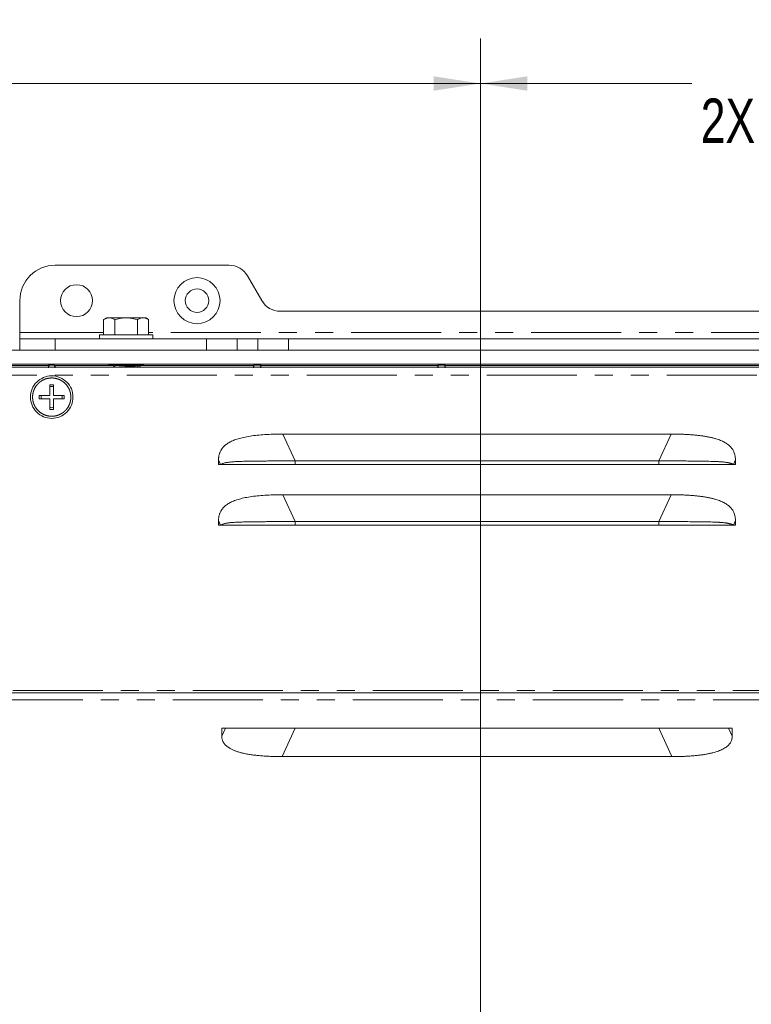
# Model space of a CAD drawing. Header units: millimetres. Extents: x 19 to 844, y 7 to 552.
# Tile 19 of 49: x 611 to 663, y 263 to 332. Entities that reach past the tile are written whole.
import ezdxf

# ---------------------------------------------------------------- set-up
doc = ezdxf.new("R2010")
doc.units = ezdxf.units.MM
doc.linetypes.add('PHANTOM', pattern=[12.7, 6.35, -1.27, 1.27, -1.27, 1.27, -1.27])
doc.styles.add('SLDTEXTSTYLE0', font='TXT', dxfattribs={"width": 0.75})
doc.dimstyles.new('SLDDIMSTYLE0', dxfattribs={"dimtxt": 3.125, "dimasz": 3.302, "dimexe": 0, "dimexo": 0.0625, "dimgap": 0.78125, "dimtad": 0, "dimtih": 1, "dimtoh": 1, "dimlfac": 2, "dimrnd": 1e-09, "dimzin": 12, "dimdsep": 46, "dimtxsty": 'SLDTEXTSTYLE0', "dimsah": 1, "dimcen": 0.09, "dimadec": 0, "dimazin": 3, "dimtfac": 1, "dimtofl": 0, "dimtmove": 0, "dimatfit": 3, "dimfxl": 0, "dimfrac": 2, "dimtolj": 1, "dimtzin": 12, "dimarcsym": 0})
doc.dimstyles.new('SLDDIMSTYLE1', dxfattribs={"dimtxt": 3.125, "dimasz": 3.302, "dimexe": 0, "dimexo": 0.0625, "dimgap": 0.78125, "dimtad": 0, "dimtih": 1, "dimtoh": 1, "dimlfac": 2, "dimrnd": 1e-09, "dimzin": 4, "dimdsep": 46, "dimtxsty": 'SLDTEXTSTYLE0', "dimsah": 1, "dimcen": 0.09, "dimadec": 0, "dimazin": 1, "dimtfac": 1, "dimtofl": 0, "dimtmove": 0, "dimatfit": 3, "dimfxl": 0, "dimfrac": 2, "dimtolj": 1, "dimtzin": 12, "dimarcsym": 0})

# ---------------------------------------------------------------- blocks, each defined once
blk = doc.blocks.new('*D32')
at = {"color": 7, "linetype": 'Continuous', "lineweight": 0}
for p, q in [((589.536, 331.951), (588.901, 331.951)), ((588.901, 331.951), (588.901, 326.99)), ((599.204, 331.951), (599.839, 331.951)), ((599.839, 331.951), (599.839, 326.99)), ((539.189, 307.206), (539.189, 330.625)), ((643.549, 256.578), (643.549, 330.625)), ((539.189, 327.45), (581.27, 327.45)), ((643.549, 327.45), (601.467, 327.45)), ((588.901, 326.99), (589.536, 326.99)), ((599.839, 326.99), (599.204, 326.99))]:
    blk.add_line(p, q, dxfattribs=at)
for points in [[(539.189, 327.45), (542.491, 326.942), (542.491, 327.958)], [(643.549, 327.45), (640.247, 327.958), (640.247, 326.942)]]:
    blk.add_solid(points, dxfattribs=at)
at = {"color": 7, "linetype": 'Continuous', "lineweight": 0, "char_height": 3.125, "attachment_point": 1, "style": 'SLDTEXTSTYLE0'}
for s, insert in [('8.22', (590.329, 331.019, 3.562)), ('2X', (581.903, 326.391, 3.562)), ('208.7', (587.905, 326.343, 3.562))]:
    blk.add_mtext(s, dxfattribs=dict(at, insert=insert))
blk = doc.blocks.new('*D33')
at = {"color": 7, "linetype": 'Continuous', "lineweight": 0}
for p, q in [((666.716, 331.951), (666.081, 331.951)), ((666.081, 331.951), (666.081, 326.99)), ((676.384, 331.951), (677.019, 331.951)), ((677.019, 331.951), (677.019, 326.99)), ((643.549, 256.578), (643.549, 330.625)), ((693.549, 256.578), (693.549, 330.625)), ((643.549, 327.45), (658.45, 327.45)), ((693.549, 327.45), (678.647, 327.45)), ((666.081, 326.99), (666.716, 326.99)), ((677.019, 326.99), (676.384, 326.99))]:
    blk.add_line(p, q, dxfattribs=at)
for points in [[(643.549, 327.45), (646.851, 326.942), (646.851, 327.958)], [(693.549, 327.45), (690.247, 327.958), (690.247, 326.942)]]:
    blk.add_solid(points, dxfattribs=at)
at = {"color": 7, "linetype": 'Continuous', "lineweight": 0, "char_height": 3.125, "attachment_point": 1, "style": 'SLDTEXTSTYLE0'}
for s, insert in [('3.94', (667.509, 331.019, 3.562)), ('2X', (659.083, 326.391, 3.562)), ('100.0', (665.085, 326.343, 3.562))]:
    blk.add_mtext(s, dxfattribs=dict(at, insert=insert))
blk = doc.blocks.new('*D35')
at = {"color": 7, "linetype": 'Continuous', "lineweight": 0}
for p, q in [((540.619, 308.636), (514.014, 308.636)), ((517.189, 308.636), (517.189, 287.107)), ((515.356, 286.473), (514.721, 286.473)), ((514.721, 286.473), (514.721, 281.512)), ((525.024, 286.473), (525.659, 286.473)), ((525.659, 286.473), (525.659, 281.512)), ((514.721, 281.512), (515.356, 281.512)), ((525.659, 281.512), (525.024, 281.512)), ((517.189, 255.308), (517.189, 276.836)), ((642.279, 255.308), (514.014, 255.308))]:
    blk.add_line(p, q, dxfattribs=at)
for points in [[(517.189, 308.636), (516.681, 305.334), (517.697, 305.334)], [(517.189, 255.308), (517.697, 258.61), (516.681, 258.61)]]:
    blk.add_solid(points, dxfattribs=at)
at = {"color": 7, "linetype": 'Continuous', "lineweight": 0, "char_height": 3.125, "attachment_point": 1, "style": 'SLDTEXTSTYLE0'}
for s, insert in [('4.20', (516.149, 285.54, 3.562)), ('3X', (507.723, 280.912, 3.562)), ('106.7', (513.725, 280.864, 3.562))]:
    blk.add_mtext(s, dxfattribs=dict(at, insert=insert))

msp = doc.modelspace()

# ---------------------------------------------------------------- linework, layer by layer
at = {"color": 7, "linetype": 'Continuous', "lineweight": 15}
for p, q in [((613.5489, 314.6357), (625.8076, 314.6357)), ((627.1068, 313.8853), (628.116, 312.1361)), ((611.0489, 309.8857), (611.0489, 312.1357)), ((629.4153, 311.3857), (707.6826, 311.3857)), ((617.1689, 310.9157), (616.9612, 310.7958)), ((616.9612, 310.7958), (616.9612, 309.7357)), ((617.1689, 310.9157), (617.2994, 310.9157)), ((617.2994, 310.9157), (617.4168, 310.9157)), ((617.4168, 310.9157), (618.4315, 310.9157)), ((617.755, 309.7357), (617.755, 310.7958)), ((618.4315, 310.9157), (618.6663, 310.9157)), ((618.6663, 310.9157), (619.681, 310.9157)), ((619.3428, 310.7958), (619.3428, 309.7357)), ((619.681, 310.9157), (619.7984, 310.9157)), ((619.7984, 310.9157), (619.9289, 310.9157)), ((620.1366, 310.7958), (619.9289, 310.9157)), ((620.1366, 310.7958), (620.1366, 309.7357)), ((611.0489, 309.4357), (611.0489, 309.8857)), ((616.6739, 309.7357), (616.6739, 309.4357)), ((616.6739, 309.7357), (620.4239, 309.7357)), ((620.4239, 309.4357), (620.4239, 309.7357)), ((611.0489, 308.6357), (611.0489, 309.4357)), ((611.0489, 309.4357), (613.5489, 309.4357)), ((613.5489, 309.4357), (624.2188, 309.4357)), ((624.2188, 309.4357), (626.3838, 309.4357)), ((626.3838, 309.4357), (627.8272, 309.4357)), ((627.8272, 309.4357), (629.9923, 309.4357)), ((629.9923, 309.4357), (707.1055, 309.4357)), ((541.8889, 308.6357), (611.0489, 308.6357)), ((613.5489, 308.6357), (611.0489, 308.6357)), ((624.2188, 308.6357), (613.5489, 308.6357)), ((626.3838, 308.6357), (624.2188, 308.6357)), ((627.8272, 308.6357), (626.3838, 308.6357)), ((627.8272, 308.6357), (628.8236, 308.6357)), ((628.8236, 308.6357), (708.2742, 308.6357)), ((541.8889, 307.6457), (795.2089, 307.6457)), ((567.7989, 307.4357), (769.2989, 307.4357)), ((613.0643, 307.5568), (600.6472, 307.5568)), ((613.0922, 307.5847), (613.0643, 307.5568)), ((613.0922, 307.5847), (613.5056, 307.5847)), ((613.0922, 307.4357), (613.0922, 307.5847)), ((613.5335, 307.5568), (613.5056, 307.5847)), ((613.5056, 307.4357), (613.5056, 307.5847)), ((617.706, 307.5568), (613.5335, 307.5568)), ((619.5413, 307.5568), (617.7489, 307.5568)), ((619.4678, 307.4357), (619.5475, 307.4922)), ((619.5477, 307.5791), (619.5367, 307.5868)), ((619.5489, 307.4954), (619.5489, 307.576)), ((627.5393, 307.5568), (619.5489, 307.5568)), ((627.5672, 307.5847), (627.5393, 307.5568)), ((628.0306, 307.5847), (627.5672, 307.5847)), ((627.5672, 307.4357), (627.5672, 307.5847)), ((628.0585, 307.5568), (628.0306, 307.5847)), ((628.0306, 307.4357), (628.0306, 307.5847)), ((640.5393, 307.5568), (628.0585, 307.5568)), ((640.5672, 307.5847), (640.5393, 307.5568)), ((641.0306, 307.5847), (640.5672, 307.5847)), ((640.5672, 307.4357), (640.5672, 307.5847)), ((641.0306, 307.5847), (641.0585, 307.5568)), ((641.0306, 307.4357), (641.0306, 307.5847)), ((696.0393, 307.5568), (641.0585, 307.5568)), ((613.4239, 306.2082), (613.1739, 306.2082)), ((613.1739, 306.2082), (613.1739, 305.4582)), ((613.4239, 305.4582), (613.4239, 306.2082)), ((613.1739, 305.4582), (612.4239, 305.4582)), ((612.4239, 305.4582), (612.4239, 305.2082)), ((612.4239, 305.2082), (613.1739, 305.2082)), ((612.5791, 305.4582), (612.5542, 305.3332)), ((612.5542, 305.3332), (612.5791, 305.2082)), ((613.1739, 305.2082), (613.1739, 304.4582)), ((614.1739, 305.4582), (613.4239, 305.4582)), ((613.4239, 304.4582), (613.4239, 305.2082)), ((613.4239, 305.2082), (614.1739, 305.2082)), ((614.0436, 305.3332), (614.0188, 305.4582)), ((614.0188, 305.2082), (614.0436, 305.3332)), ((614.1739, 305.2082), (614.1739, 305.4582)), ((613.1739, 304.4582), (613.4239, 304.4582)), ((657.0033, 302.726), (629.5945, 302.726)), ((625.068, 300.9023), (625.068, 300.5857)), ((630.4677, 300.8356), (656.1301, 300.8356)), ((661.5298, 300.5857), (661.5298, 300.9023)), ((625.068, 300.5857), (625.2142, 300.5857)), ((625.2142, 300.5857), (625.5606, 300.5857)), ((630.4675, 300.5857), (630.4677, 300.5857)), ((656.1301, 300.5857), (630.4677, 300.5857)), ((656.1301, 300.5857), (656.1303, 300.5857)), ((661.0372, 300.5857), (661.3836, 300.5857)), ((661.0372, 300.5857), (661.3516, 300.5857)), ((661.3836, 300.5857), (661.5298, 300.5857)), ((657.0033, 298.4485), (629.5945, 298.4485)), ((625.068, 296.6248), (625.068, 296.3082)), ((630.4677, 296.5581), (656.1301, 296.5581)), ((661.5298, 296.3082), (661.5298, 296.6248)), ((625.068, 296.3082), (625.2142, 296.3082)), ((625.2142, 296.3082), (625.5606, 296.3082)), ((630.4675, 296.3082), (630.4677, 296.3082)), ((656.1301, 296.3082), (630.4677, 296.3082)), ((656.1301, 296.3082), (656.1303, 296.3082)), ((661.0372, 296.3082), (661.3836, 296.3082)), ((661.0372, 296.3082), (661.3516, 296.3082)), ((661.3836, 296.3082), (661.5298, 296.3082)), ((571.0489, 284.4807), (766.0489, 284.4807)), ((625.2989, 281.9807), (661.2989, 281.9807)), ((625.2989, 281.9807), (625.2989, 281.4141)), ((661.2989, 281.4141), (661.2989, 281.9807)), ((629.5439, 279.9807), (657.0539, 279.9807))]:
    msp.add_line(p, q, dxfattribs=at)
at = {"color": 8, "linetype": 'PHANTOM', "lineweight": 0}
for p, q in [((616.9612, 309.8857), (611.0489, 309.8857)), ((716.9612, 309.8857), (620.1366, 309.8857)), ((613.5489, 308.6357), (613.5489, 309.4357)), ((624.2188, 308.6357), (624.2188, 309.4357)), ((626.3838, 308.6357), (626.3838, 309.4357)), ((627.8272, 309.4357), (627.8272, 308.6357)), ((629.9923, 308.6357), (629.9923, 309.4357)), ((567.7989, 306.8857), (769.2989, 306.8857)), ((611.9489, 305.3388), (611.9489, 305.3332)), ((629.5945, 302.726), (630.4677, 300.8356)), ((657.0033, 302.726), (656.1301, 300.8356)), ((625.2142, 300.5857), (625.068, 300.9023)), ((630.4677, 300.5857), (630.4677, 300.8356)), ((656.1301, 300.8356), (656.1301, 300.5857)), ((661.5298, 300.9023), (661.3836, 300.5857)), ((629.5945, 298.4485), (630.4677, 296.5581)), ((657.0033, 298.4485), (656.1301, 296.5581)), ((625.2142, 296.3082), (625.068, 296.6248)), ((630.4677, 296.3082), (630.4677, 296.5581)), ((656.1301, 296.5581), (656.1301, 296.3082)), ((661.5298, 296.6248), (661.3836, 296.3082)), ((769.2989, 284.6307), (567.7989, 284.6307)), ((571.0489, 283.9807), (766.0489, 283.9807)), ((625.5606, 281.9807), (625.2989, 281.4141)), ((629.5439, 279.9807), (630.4677, 281.9807)), ((656.1301, 281.9807), (657.0539, 279.9807)), ((661.0372, 281.9807), (661.2989, 281.4141))]:
    msp.add_line(p, q, dxfattribs=at)
at = {"color": 7, "linetype": 'Continuous', "lineweight": 15}
for centre, radius in [((615.0489, 312.1357), 1.125), ((623.5489, 312.1357), 1.625), ((623.5489, 312.1357), 0.825)]:
    msp.add_circle(centre, radius, dxfattribs=at)
for centre, radius, start, end in [((613.5489, 312.1357), 2.5, 90, 180), ((625.8076, 313.1357), 1.5, 29.981639, 90), ((629.4153, 312.8857), 1.5, 209.981639, 270)]:
    msp.add_arc(centre, radius, start, end, dxfattribs=at)
msp.add_ellipse((641.0585, 307.4068), major_axis=(0, 0.15), ratio=0.0087269, start_param=4.712389, end_param=6.2744587, dxfattribs=at)
for points in [[(617.2994, 310.9157), (617.1841, 310.9044), (617.0718, 310.8597), (616.9612, 310.7958)], [(617.755, 310.7958), (617.6444, 310.8597), (617.5321, 310.9044), (617.4168, 310.9157)], [(618.4315, 310.9157), (618.201, 310.9044), (617.9763, 310.8597), (617.755, 310.7958)], [(619.3428, 310.7958), (619.1215, 310.8597), (618.8968, 310.9044), (618.6663, 310.9157)], [(619.681, 310.9157), (619.5657, 310.9044), (619.4534, 310.8597), (619.3428, 310.7958)], [(619.7984, 310.9157), (619.9137, 310.9044), (620.026, 310.8597), (620.1366, 310.7958)], [(613.4239, 306.0531), (613.3822, 306.0655), (613.2989, 306.0903), (613.2156, 306.0655), (613.1739, 306.0531)], [(613.1739, 304.6133), (613.2156, 304.6009), (613.2989, 304.5761), (613.3822, 304.6009), (613.4239, 304.6133)]]:
    msp.add_open_spline(points, degree=3, dxfattribs=at)
for points, knots in [([(613.0643, 307.5568), (613.0642, 307.5561), (613.064, 307.5548), (613.0638, 307.546), (613.0636, 307.532), (613.0633, 307.507), (613.0631, 307.4658), (613.063, 307.4266), (613.063, 307.4068)], [0, 0, 0, 0, 0.1282545, 0.2512802, 0.3739166, 0.5010474, 0.7482423, 1, 1, 1, 1]), ([(613.5348, 307.4068), (613.5346, 307.4458), (613.5344, 307.4846), (613.5339, 307.5401), (613.5337, 307.5564), (613.5335, 307.5568)], [0, 0, 0, 0, 0.5, 0.5, 1, 1, 1, 1]), ([(617.2989, 307.6039), (617.2993, 307.6041), (617.3002, 307.6045), (617.3071, 307.6052), (617.3179, 307.6058), (617.3328, 307.6064), (617.3515, 307.607), (617.3737, 307.6075), (617.3993, 307.608), (617.4279, 307.6085), (617.4594, 307.609), (617.4936, 307.6095), (617.5301, 307.61), (617.5689, 307.6104), (617.6096, 307.6108), (617.652, 307.6112), (617.6959, 307.6116), (617.7411, 307.6119), (617.7875, 307.6122), (617.8347, 307.6126), (617.8827, 307.6128), (617.9313, 307.6131), (617.9802, 307.6134), (618.0293, 307.6136), (618.0786, 307.6138), (618.1277, 307.614), (618.1767, 307.6142), (618.2253, 307.6143), (618.2736, 307.6144), (618.3212, 307.6146), (618.3683, 307.6146), (618.4146, 307.6147), (618.4602, 307.6148), (618.5048, 307.6148), (618.5668, 307.6148), (618.648, 307.6148), (618.7496, 307.6146), (618.8546, 307.6144), (618.9619, 307.614), (619.0702, 307.6136), (619.1782, 307.6131), (619.2841, 307.6124), (619.3861, 307.6117), (619.4822, 307.6109), (619.5701, 307.61), (619.6475, 307.6089), (619.712, 307.6078), (619.7606, 307.6066), (619.7927, 307.6053), (619.7968, 307.6044), (619.7989, 307.6039)], [0, 0, 0, 0, 0.0191683, 0.0380858, 0.0567523, 0.0751681, 0.093333, 0.111247, 0.1289101, 0.1463224, 0.1634838, 0.1803944, 0.1970541, 0.2134629, 0.2296208, 0.2455278, 0.261184, 0.2765893, 0.2917437, 0.3066472, 0.3212999, 0.3357016, 0.3498525, 0.3637525, 0.3774015, 0.3907997, 0.403947, 0.4168435, 0.429489, 0.4418836, 0.4540273, 0.4659202, 0.4775621, 0.4889532, 0.5000933, 0.5249271, 0.5509747, 0.5782359, 0.6067107, 0.6363989, 0.6673006, 0.6994156, 0.7327437, 0.7672849, 0.8030391, 0.8400061, 0.8781859, 0.9175782, 0.9581829, 1, 1, 1, 1]), ([(617.7432, 307.5411), (617.7112, 307.5184), (617.6617, 307.4832), (617.6122, 307.4481), (617.5947, 307.4357)], [0, 0, 0, 0, 0.6470948, 1, 1, 1, 1]), ([(617.745, 307.5408), (617.76, 307.5467), (617.7908, 307.559), (617.9466, 307.5775), (618.1627, 307.5961), (618.3381, 307.6085), (618.4245, 307.6146)], [0, 0, 0, 0, 0.2421111, 0.4972564, 0.7522477, 1, 1, 1, 1]), ([(617.7483, 307.4357), (617.7795, 307.4389), (617.8722, 307.4483), (618.1191, 307.464), (618.3697, 307.4785), (618.6275, 307.4929), (618.8868, 307.5073), (619.1869, 307.5261), (619.4121, 307.545), (619.5442, 307.5629), (619.541, 307.5746), (619.5395, 307.58)], [0, 0, 0, 0, 0.0662026, 0.1966805, 0.3271577, 0.3661492, 0.496625, 0.6271034, 0.7575805, 0.8880563, 1, 1, 1, 1]), ([(619.5359, 307.4954), (619.5395, 307.4932), (619.553, 307.4847), (619.4579, 307.47), (619.2795, 307.4523), (619.1025, 307.4409), (619.0227, 307.4357)], [0, 0, 0, 0, 0.1105188, 0.4257779, 0.7410378, 1, 1, 1, 1]), ([(627.5393, 307.5568), (627.5392, 307.5561), (627.539, 307.5548), (627.5388, 307.546), (627.5386, 307.532), (627.5384, 307.5153), (627.5383, 307.498), (627.5381, 307.4764), (627.538, 307.446), (627.538, 307.42), (627.538, 307.4068)], [0, 0, 0, 0, 0.1280599, 0.250899, 0.3733493, 0.5002872, 0.582248, 0.6670812, 0.8313275, 1, 1, 1, 1]), ([(628.0598, 307.4068), (628.0596, 307.4458), (628.0594, 307.4846), (628.0589, 307.5401), (628.0587, 307.5564), (628.0585, 307.5568)], [0, 0, 0, 0, 0.5, 0.5, 1, 1, 1, 1]), ([(640.5393, 307.5568), (640.5391, 307.5564), (640.5389, 307.5401), (640.5384, 307.4846), (640.5382, 307.4458), (640.538, 307.4068)], [0, 0, 0, 0, 0.5, 0.5, 1, 1, 1, 1]), ([(611.7989, 305.3332), (611.7989, 305.5296), (611.8379, 305.7258), (611.9882, 306.0886), (612.0994, 306.255), (612.3771, 306.5327), (612.5435, 306.6439), (612.9063, 306.7942), (613.1026, 306.8332), (613.2989, 306.8332)], [0, 0, 0, 0, 0.25, 0.25, 0.5, 0.5, 0.75, 0.75, 1, 1, 1, 1]), ([(613.2989, 306.8332), (613.4953, 306.8332), (613.6915, 306.7942), (614.0543, 306.6439), (614.2207, 306.5327), (614.4984, 306.255), (614.6096, 306.0886), (614.7599, 305.7258), (614.7989, 305.5296), (614.7989, 305.3332)], [0, 0, 0, 0, 0.25, 0.25, 0.5, 0.5, 0.75, 0.75, 1, 1, 1, 1]), ([(613.2989, 303.8332), (613.1026, 303.8332), (612.9063, 303.8722), (612.5435, 304.0225), (612.3771, 304.1337), (612.0994, 304.4114), (611.9882, 304.5778), (611.8379, 304.9406), (611.7989, 305.1369), (611.7989, 305.3332)], [0, 0, 0, 0, 0.25, 0.25, 0.5, 0.5, 0.75, 0.75, 1, 1, 1, 1]), ([(614.7989, 305.3332), (614.7989, 305.1369), (614.7599, 304.9406), (614.6096, 304.5778), (614.4984, 304.4114), (614.2207, 304.1337), (614.0543, 304.0225), (613.6915, 303.8722), (613.4953, 303.8332), (613.2989, 303.8332)], [0, 0, 0, 0, 0.25, 0.25, 0.5, 0.5, 0.75, 0.75, 1, 1, 1, 1]), ([(625.068, 300.9023), (625.0684, 300.9334), (625.0693, 300.9944), (625.0766, 301.0841), (625.0884, 301.1701), (625.105, 301.2523), (625.1262, 301.3305), (625.1704, 301.4593), (625.257, 301.6329), (625.4133, 301.8325), (625.6109, 302.0063), (625.8498, 302.1564), (626.1316, 302.2876), (626.4663, 302.4039), (626.8566, 302.5035), (627.3046, 302.5858), (627.8035, 302.6494), (628.3541, 302.6939), (628.9569, 302.7214), (629.3762, 302.7244), (629.5945, 302.726)], [0, 0, 0, 0, 0.0173277, 0.034057, 0.0501981, 0.0657747, 0.0808219, 0.0953819, 0.1417494, 0.1882592, 0.2360452, 0.2878811, 0.3452452, 0.4092131, 0.4853453, 0.5698774, 0.6632964, 0.765958, 0.8781261, 1, 1, 1, 1]), ([(657.0033, 302.726), (657.1246, 302.7255), (657.3619, 302.7245), (657.7101, 302.7162), (658.0426, 302.7028), (658.3595, 302.6839), (658.6609, 302.6596), (658.9468, 302.6296), (659.2173, 302.5941), (659.4725, 302.5529), (659.7125, 302.5061), (659.9376, 302.4536), (660.1922, 302.3829), (660.4665, 302.2875), (660.7483, 302.1562), (660.9873, 302.006), (661.1849, 301.8321), (661.3411, 301.6324), (661.4398, 301.4348), (661.496, 301.25), (661.5249, 301.0811), (661.5282, 300.9633), (661.5298, 300.9023)], [0, 0, 0, 0, 0.0676979, 0.1324863, 0.1943904, 0.2534414, 0.3096759, 0.3631352, 0.4138692, 0.4619365, 0.507404, 0.550355, 0.5908883, 0.6548576, 0.7122287, 0.7640791, 0.8118893, 0.8583783, 0.9047256, 0.934292, 0.965973, 1, 1, 1, 1]), ([(630.4677, 300.8356), (630.3454, 300.8352), (630.1008, 300.8345), (629.734, 300.8332), (629.3675, 300.8317), (629.001, 300.83), (628.6348, 300.8281), (628.2692, 300.8254), (627.8945, 300.822), (627.5107, 300.8176), (627.1189, 300.8114), (626.7314, 300.8017), (626.35, 300.7887), (626.0582, 300.7705), (625.8532, 300.7493), (625.7262, 300.7329), (625.6045, 300.7128), (625.4901, 300.6883), (625.3852, 300.6585), (625.2905, 300.6242), (625.2397, 300.5986), (625.2142, 300.5857)], [0, 0, 0, 0, 0.0656308, 0.13123, 0.1968121, 0.2624132, 0.3280493, 0.3936947, 0.459267, 0.5303508, 0.6016664, 0.6728943, 0.7439375, 0.8152484, 0.841683, 0.8680735, 0.8943842, 0.920649, 0.9469706, 0.9733919, 1, 1, 1, 1]), ([(661.3836, 300.5857), (661.3705, 300.5926), (661.3443, 300.6062), (661.2997, 300.6258), (661.2515, 300.6443), (661.1998, 300.6616), (661.145, 300.6777), (661.0875, 300.6923), (661.0274, 300.7054), (660.9652, 300.7173), (660.9011, 300.7279), (660.8352, 300.7375), (660.768, 300.7461), (660.6996, 300.7539), (660.6301, 300.7609), (660.5597, 300.7672), (660.4886, 300.7728), (660.4169, 300.7777), (660.3445, 300.782), (660.2717, 300.7859), (660.1983, 300.7893), (660.1246, 300.7923), (659.9023, 300.8007), (659.5254, 300.8109), (658.99, 300.8191), (658.4504, 300.8245), (657.9415, 300.8283), (657.4645, 300.8307), (657.0199, 300.8327), (656.575, 300.8343), (656.2784, 300.8351), (656.1301, 300.8356)], [0, 0, 0, 0, 0.0140849, 0.0281168, 0.0421107, 0.056075, 0.0700105, 0.083912, 0.0977923, 0.1116756, 0.1255788, 0.139511, 0.1534738, 0.1674586, 0.1814486, 0.1954269, 0.2093863, 0.2233246, 0.2372417, 0.2511443, 0.2650385, 0.278929, 0.2928186, 0.3900231, 0.4872512, 0.584512, 0.6817182, 0.7612848, 0.8408607, 0.9204399, 1, 1, 1, 1]), ([(630.4677, 300.5857), (630.3356, 300.5857), (630.0769, 300.5857), (629.697, 300.5857), (629.3332, 300.5857), (628.9858, 300.5857), (628.6545, 300.5857), (628.3395, 300.5857), (628.0408, 300.5857), (627.7582, 300.5857), (627.4919, 300.5857), (627.2418, 300.5857), (627.0079, 300.5857), (626.7902, 300.5857), (626.5887, 300.5857), (626.4034, 300.5857), (626.2343, 300.5857), (626.0813, 300.5857), (625.9444, 300.5857), (625.8236, 300.5857), (625.7193, 300.5857), (625.6301, 300.5857), (625.5834, 300.5857), (625.5606, 300.5857)], [0, 0, 0, 0, 0.0762848, 0.14945456, 0.21952481, 0.28651324, 0.35044011, 0.41132872, 0.46920606, 0.52410353, 0.57605798, 0.62511286, 0.67131981, 0.71474063, 0.75544983, 0.79353782, 0.829115, 0.86231684, 0.89330996, 0.92229911, 0.94953427, 0.97531648, 1, 1, 1, 1]), ([(661.0372, 300.5857), (661.0257, 300.5857), (661.0024, 300.5857), (660.9622, 300.5857), (660.9179, 300.5857), (660.869, 300.5857), (660.8156, 300.5857), (660.7577, 300.5857), (660.6954, 300.5857), (660.6286, 300.5857), (660.5573, 300.5857), (660.4816, 300.5857), (660.4014, 300.5857), (660.3167, 300.5857), (660.2275, 300.5857), (660.1339, 300.5857), (660.0358, 300.5857), (659.9332, 300.5857), (659.8262, 300.5857), (659.7146, 300.5857), (659.5986, 300.5857), (659.4782, 300.5857), (659.3532, 300.5857), (659.2238, 300.5857), (659.0899, 300.5857), (658.9515, 300.5857), (658.8087, 300.5857), (658.6614, 300.5857), (658.5095, 300.5857), (658.3533, 300.5857), (658.1925, 300.5857), (658.0273, 300.5857), (657.8576, 300.5857), (657.6834, 300.5857), (657.5047, 300.5857), (657.3215, 300.5857), (657.1339, 300.5857), (656.9418, 300.5857), (656.7452, 300.5857), (656.5442, 300.5857), (656.3386, 300.5857), (656.2001, 300.5857), (656.1301, 300.5857)], [0, 0, 0, 0, 0.0128512, 0.0259542, 0.0393658, 0.0531385, 0.067321, 0.081958, 0.09709, 0.1127538, 0.1289824, 0.1458058, 0.1632506, 0.1813407, 0.2000978, 0.2195411, 0.239688, 0.260554, 0.2821531, 0.3044979, 0.3276, 0.3514695, 0.3761159, 0.4015477, 0.4277726, 0.4547977, 0.4826294, 0.5112736, 0.5407358, 0.5710209, 0.6021335, 0.6340778, 0.6668578, 0.700477, 0.7349388, 0.7702463, 0.8064024, 0.8434098, 0.881271, 0.9199883, 0.9595639, 1, 1, 1, 1]), ([(625.068, 296.6248), (625.0684, 296.6559), (625.0693, 296.7169), (625.0766, 296.8066), (625.0884, 296.8926), (625.105, 296.9748), (625.1262, 297.053), (625.1704, 297.1818), (625.257, 297.3554), (625.4133, 297.555), (625.6109, 297.7288), (625.8498, 297.8789), (626.1316, 298.0101), (626.4663, 298.1264), (626.8566, 298.226), (627.3046, 298.3083), (627.8035, 298.3719), (628.3541, 298.4164), (628.9569, 298.4439), (629.3762, 298.4469), (629.5945, 298.4485)], [0, 0, 0, 0, 0.0173277, 0.034057, 0.0501981, 0.0657747, 0.0808219, 0.0953819, 0.1417494, 0.1882592, 0.2360452, 0.2878811, 0.3452452, 0.4092131, 0.4853453, 0.5698774, 0.6632964, 0.765958, 0.8781261, 1, 1, 1, 1]), ([(657.0033, 298.4485), (657.1246, 298.448), (657.3619, 298.447), (657.7101, 298.4387), (658.0426, 298.4253), (658.3595, 298.4064), (658.6609, 298.3821), (658.9468, 298.3521), (659.2173, 298.3166), (659.4725, 298.2754), (659.7125, 298.2286), (659.9376, 298.1761), (660.1922, 298.1054), (660.4665, 298.01), (660.7483, 297.8787), (660.9873, 297.7285), (661.1849, 297.5546), (661.3411, 297.3549), (661.4398, 297.1573), (661.496, 296.9725), (661.5249, 296.8036), (661.5282, 296.6858), (661.5298, 296.6248)], [0, 0, 0, 0, 0.0676979, 0.1324863, 0.1943904, 0.2534414, 0.3096759, 0.3631352, 0.4138692, 0.4619365, 0.507404, 0.550355, 0.5908883, 0.6548576, 0.7122287, 0.7640791, 0.8118893, 0.8583783, 0.9047256, 0.934292, 0.965973, 1, 1, 1, 1]), ([(630.4677, 296.5581), (630.3454, 296.5577), (630.1008, 296.557), (629.734, 296.5557), (629.3675, 296.5542), (629.001, 296.5525), (628.6348, 296.5506), (628.2692, 296.5479), (627.8945, 296.5445), (627.5107, 296.5401), (627.1189, 296.5339), (626.7314, 296.5242), (626.35, 296.5112), (626.0582, 296.493), (625.8532, 296.4718), (625.7262, 296.4554), (625.6045, 296.4353), (625.4901, 296.4108), (625.3852, 296.381), (625.2905, 296.3467), (625.2397, 296.3211), (625.2142, 296.3082)], [0, 0, 0, 0, 0.0656308, 0.13123, 0.1968121, 0.2624132, 0.3280493, 0.3936947, 0.459267, 0.5303508, 0.6016664, 0.6728943, 0.7439375, 0.8152484, 0.841683, 0.8680735, 0.8943842, 0.920649, 0.9469706, 0.9733919, 1, 1, 1, 1]), ([(661.3836, 296.3082), (661.3705, 296.3151), (661.3443, 296.3287), (661.2997, 296.3483), (661.2515, 296.3668), (661.1998, 296.3841), (661.145, 296.4002), (661.0875, 296.4148), (661.0274, 296.4279), (660.9652, 296.4398), (660.9011, 296.4504), (660.8352, 296.46), (660.768, 296.4686), (660.6996, 296.4764), (660.6301, 296.4834), (660.5597, 296.4897), (660.4886, 296.4953), (660.4169, 296.5002), (660.3445, 296.5045), (660.2717, 296.5084), (660.1983, 296.5118), (660.1246, 296.5148), (659.9023, 296.5232), (659.5254, 296.5334), (658.99, 296.5416), (658.4504, 296.547), (657.9415, 296.5508), (657.4645, 296.5532), (657.0199, 296.5552), (656.575, 296.5568), (656.2784, 296.5576), (656.1301, 296.5581)], [0, 0, 0, 0, 0.0140849, 0.0281168, 0.0421107, 0.056075, 0.0700105, 0.083912, 0.0977923, 0.1116756, 0.1255788, 0.139511, 0.1534738, 0.1674586, 0.1814486, 0.1954269, 0.2093863, 0.2233246, 0.2372417, 0.2511443, 0.2650385, 0.278929, 0.2928186, 0.3900231, 0.4872512, 0.584512, 0.6817182, 0.7612848, 0.8408607, 0.9204399, 1, 1, 1, 1]), ([(630.4677, 296.3082), (630.3356, 296.3082), (630.0769, 296.3082), (629.697, 296.3082), (629.3332, 296.3082), (628.9858, 296.3082), (628.6545, 296.3082), (628.3395, 296.3082), (628.0408, 296.3082), (627.7582, 296.3082), (627.4919, 296.3082), (627.2418, 296.3082), (627.0079, 296.3082), (626.7902, 296.3082), (626.5887, 296.3082), (626.4034, 296.3082), (626.2343, 296.3082), (626.0813, 296.3082), (625.9444, 296.3082), (625.8236, 296.3082), (625.7193, 296.3082), (625.6301, 296.3082), (625.5834, 296.3082), (625.5606, 296.3082)], [0, 0, 0, 0, 0.0762848, 0.1494546, 0.2195248, 0.2865132, 0.3504401, 0.4113287, 0.4692061, 0.5241035, 0.576058, 0.6251129, 0.6713198, 0.7147406, 0.7554498, 0.7935378, 0.829115, 0.8623168, 0.89331, 0.9222991, 0.9495343, 0.9753165, 1, 1, 1, 1]), ([(661.0372, 296.3082), (661.0257, 296.3082), (661.0024, 296.3082), (660.9622, 296.3082), (660.9179, 296.3082), (660.869, 296.3082), (660.8156, 296.3082), (660.7577, 296.3082), (660.6954, 296.3082), (660.6286, 296.3082), (660.5573, 296.3082), (660.4816, 296.3082), (660.4014, 296.3082), (660.3167, 296.3082), (660.2275, 296.3082), (660.1339, 296.3082), (660.0358, 296.3082), (659.9332, 296.3082), (659.8262, 296.3082), (659.7146, 296.3082), (659.5986, 296.3082), (659.4782, 296.3082), (659.3532, 296.3082), (659.2238, 296.3082), (659.0899, 296.3082), (658.9515, 296.3082), (658.8087, 296.3082), (658.6614, 296.3082), (658.5095, 296.3082), (658.3533, 296.3082), (658.1925, 296.3082), (658.0273, 296.3082), (657.8576, 296.3082), (657.6834, 296.3082), (657.5047, 296.3082), (657.3215, 296.3082), (657.1339, 296.3082), (656.9418, 296.3082), (656.7452, 296.3082), (656.5442, 296.3082), (656.3386, 296.3082), (656.2001, 296.3082), (656.1301, 296.3082)], [0, 0, 0, 0, 0.0128512, 0.0259542, 0.0393658, 0.0531385, 0.067321, 0.081958, 0.09709, 0.1127538, 0.1289824, 0.1458058, 0.1632506, 0.1813407, 0.2000978, 0.2195411, 0.239688, 0.260554, 0.2821531, 0.3044979, 0.3276, 0.3514695, 0.3761159, 0.4015477, 0.4277726, 0.4547977, 0.4826294, 0.5112736, 0.5407358, 0.5710209, 0.6021335, 0.6340778, 0.6668578, 0.700477, 0.7349388, 0.7702463, 0.8064024, 0.8434098, 0.881271, 0.9199883, 0.9595639, 1, 1, 1, 1]), ([(625.2989, 281.4141), (625.2994, 281.3905), (625.3004, 281.3437), (625.3086, 281.2745), (625.3218, 281.2071), (625.3405, 281.1415), (625.3644, 281.0777), (625.3937, 281.0156), (625.4284, 280.9555), (625.4683, 280.8971), (625.5136, 280.8405), (625.5642, 280.7858), (625.6201, 280.7329), (625.6813, 280.6818), (625.7478, 280.6325), (625.8195, 280.5851), (625.8966, 280.5394), (625.979, 280.4955), (626.0666, 280.4535), (626.1596, 280.4132), (626.2578, 280.3747), (626.3614, 280.338), (626.4702, 280.3032), (626.5844, 280.2701), (626.7038, 280.2387), (626.8286, 280.2092), (626.9586, 280.1815), (627.094, 280.1556), (627.2346, 280.1314), (627.3806, 280.1091), (627.5318, 280.0885), (627.6884, 280.0697), (627.8502, 280.0527), (628.0174, 280.0375), (628.1899, 280.0241), (628.3677, 280.0125), (628.5507, 280.0027), (628.7391, 279.9946), (628.9328, 279.9884), (629.1318, 279.984), (629.3361, 279.9812), (629.4741, 279.9809), (629.5439, 279.9807)], [0, 0, 0, 0, 0.0146421, 0.0289982, 0.0431573, 0.0572126, 0.0712588, 0.0853913, 0.0997035, 0.1142854, 0.1292221, 0.1445929, 0.1604705, 0.1769209, 0.1940035, 0.2117714, 0.2302716, 0.249546, 0.2696315, 0.2905607, 0.3123626, 0.3350626, 0.3586834, 0.383245, 0.4087653, 0.4352602, 0.4627439, 0.4912293, 0.5207276, 0.5512493, 0.5828035, 0.6153989, 0.6490429, 0.6837425, 0.7195041, 0.7563334, 0.7942358, 0.833216, 0.8732786, 0.9144276, 0.9566669, 1, 1, 1, 1]), ([(657.0539, 279.9807), (657.1742, 279.9812), (657.4097, 279.9822), (657.7548, 279.9904), (658.0839, 280.0038), (658.3969, 280.0226), (658.6939, 280.0468), (658.9749, 280.0764), (659.2398, 280.1115), (659.4887, 280.1519), (659.7216, 280.1977), (659.9385, 280.249), (660.1395, 280.3056), (660.3244, 280.3677), (660.4934, 280.4352), (660.6464, 280.5082), (660.7835, 280.5866), (660.9046, 280.6706), (661.0098, 280.7602), (661.0991, 280.8554), (661.1722, 280.9563), (661.2291, 281.0629), (661.2695, 281.1752), (661.2945, 281.2929), (661.2974, 281.3733), (661.2989, 281.4141)], [0, 0, 0, 0, 0.0746674, 0.1460341, 0.2141202, 0.278949, 0.3405473, 0.3989465, 0.4541835, 0.5063017, 0.5553531, 0.6013998, 0.644517, 0.6847963, 0.7223501, 0.757317, 0.7898689, 0.8202185, 0.848628, 0.8754169, 0.9009653, 0.9257106, 0.9501336, 0.9747337, 1, 1, 1, 1])]:
    msp.add_open_spline(points, degree=3, knots=knots, dxfattribs=at)
at = {"color": 8, "linetype": 'PHANTOM', "lineweight": 0}
for points, knots in [([(614.6489, 305.3332), (614.6485, 305.3586), (614.6477, 305.4093), (614.6412, 305.4848), (614.6307, 305.5595), (614.6161, 305.6333), (614.5972, 305.7063), (614.5742, 305.7784), (614.5247, 305.908), (614.4296, 306.0874), (614.2605, 306.2927), (614.0555, 306.4623), (613.8208, 306.5874), (613.5665, 306.6658), (613.3018, 306.6916), (613.0369, 306.6669), (612.7824, 306.5896), (612.5471, 306.4655), (612.3414, 306.2968), (612.1714, 306.0922), (612.0666, 305.8964), (612.0062, 305.7306), (611.9737, 305.6024), (611.9532, 305.4715), (611.9503, 305.3832), (611.9489, 305.3388)], [0, 0, 0, 0, 0.0180271, 0.0359103, 0.0537054, 0.0714692, 0.0892587, 0.1071305, 0.1251406, 0.187585, 0.2500991, 0.3125434, 0.3750575, 0.4375019, 0.500016, 0.5624604, 0.6249745, 0.6874188, 0.7499329, 0.8123773, 0.8748914, 0.9062818, 0.9373936, 0.9685316, 1, 1, 1, 1]), ([(611.9489, 305.3332), (611.9493, 305.3077), (611.9501, 305.257), (611.9567, 305.1814), (611.9671, 305.1066), (611.9818, 305.0327), (612.0007, 304.9597), (612.0238, 304.8874), (612.0734, 304.7577), (612.1688, 304.5781), (612.3383, 304.3727), (612.5437, 304.2031), (612.779, 304.0782), (613.0337, 304.0001), (613.2988, 303.9747), (613.564, 304.0001), (613.8187, 304.0781), (614.054, 304.203), (614.2594, 304.3726), (614.429, 304.578), (614.5332, 304.7744), (614.5931, 304.9407), (614.6252, 305.0692), (614.6452, 305.2003), (614.6477, 305.2887), (614.6489, 305.3332)], [0, 0, 0, 0, 0.0180275, 0.0359107, 0.0537057, 0.0714692, 0.0892585, 0.1071304, 0.125141, 0.1875854, 0.2500993, 0.3125437, 0.3750577, 0.4375021, 0.500016, 0.5624605, 0.6249744, 0.6874188, 0.7499327, 0.8123772, 0.8748911, 0.9062821, 0.9373936, 0.9685313, 1, 1, 1, 1])]:
    msp.add_open_spline(points, degree=3, knots=knots, dxfattribs=at)

# ---------------------------------------------------------------- dimensions: what is measured, and where the dimension line sits
at = {"color": 7, "linetype": 'Continuous', "lineweight": 0}
for base, p1, p2, dimstyle, picture, middle in [((643.5489, 327.4503), (539.1889, 305.9357), (643.5489, 255.3077), 'SLDDIMSTYLE0', '*D32', (591.3689, 327.4503)), ((693.5489, 327.4503), (643.5489, 255.3077), (693.5489, 255.3077), 'SLDDIMSTYLE1', '*D33', (668.5489, 327.4503))]:
    dim = msp.add_linear_dim(base=base, p1=p1, p2=p2, text='2X <>', dimstyle=dimstyle, dxfattribs=at)
    dim.commit()
    dim.dimension.update_dxf_attribs({"geometry": picture, "text_midpoint": middle, "dimtype": 160})
dim = msp.add_linear_dim(base=(517.1889, 255.3077), p1=(541.8889, 308.6357), p2=(643.5489, 255.3077), angle=90, text='3X <>', dimstyle='SLDDIMSTYLE0', dxfattribs=at)
dim.commit()
dim.dimension.update_dxf_attribs({"geometry": '*D35', "text_midpoint": (517.1889, 281.9717), "dimtype": 160})

doc.saveas('drawing.dxf')
